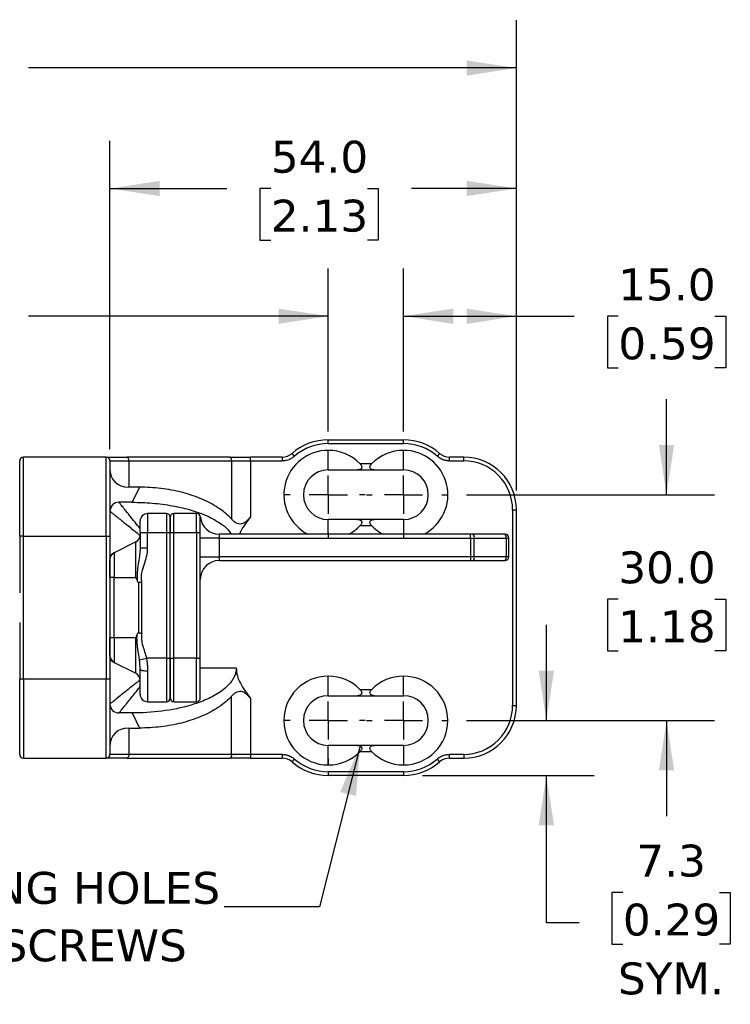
# Model space of a CAD drawing. Header units: millimetres. Extents: x 13 to 546, y 13 to 419.
# Tile 7 of 25: x 254 to 349, y 109 to 240. Entities that reach past the tile are written whole.
import ezdxf

# ---------------------------------------------------------------- set-up
doc = ezdxf.new("R2010")
doc.units = ezdxf.units.MM
doc.header["$LTSCALE"] = 2
doc.linetypes.add('SLD-Center', pattern=[19.05, 15.24, -1.27, 1.27, -1.27])
doc.linetypes.add('SLD-Solid', pattern=[0])
doc.layers.add('CENTER', color=40, linetype='SLD-Center')
doc.layers.add('DIMENSIONS', color=140, linetype='SLD-Solid', lineweight=25)
doc.layers.add('TEXT', color=140, linetype='SLD-Solid', lineweight=25)
doc.styles.add('SLDTEXTSTYLE0', font='VERDANA.TTF')
doc.styles.get("Standard").update_dxf_attribs({"font": 'VERDANA.TTF'})
doc.dimstyles.new('SLDDIMSTYLE0', dxfattribs={"dimtxt": 4.316016, "dimasz": 6.604, "dimexe": 0, "dimexo": 0.0625, "dimgap": 1.079004, "dimtad": 0, "dimtih": 1, "dimtoh": 1, "dimrnd": 1e-09, "dimzin": 4, "dimdsep": 46, "dimtxsty": 'SLDTEXTSTYLE0', "dimsah": 1, "dimcen": 0.09, "dimadec": 0, "dimazin": 1, "dimtfac": 1, "dimtofl": 0, "dimtmove": 0, "dimatfit": 3, "dimfxl": 0, "dimfrac": 2, "dimtolj": 1, "dimtzin": 12, "dimarcsym": 0})
doc.dimstyles.new('SLDDIMSTYLE1', dxfattribs={"dimtxt": 4.316016, "dimasz": 6.604, "dimexe": 0, "dimexo": 0.0625, "dimgap": 1.079004, "dimtad": 0, "dimtih": 1, "dimtoh": 1, "dimrnd": 1e-09, "dimzin": 4, "dimdsep": 46, "dimtxsty": 'SLDTEXTSTYLE0', "dimsah": 1, "dimcen": 0.09, "dimadec": 0, "dimazin": 1, "dimtfac": 1, "dimtmove": 0, "dimatfit": 0, "dimfxl": 0, "dimfrac": 2, "dimtolj": 1, "dimtzin": 12, "dimarcsym": 0})
doc.dimstyles.new('SLDDIMSTYLE2', dxfattribs={"dimtxt": 4.316016, "dimasz": 6.604, "dimexe": 0, "dimexo": 0.0625, "dimgap": 1.079004, "dimtad": 0, "dimtih": 1, "dimtoh": 1, "dimrnd": 1e-09, "dimzin": 12, "dimdsep": 46, "dimtxsty": 'SLDTEXTSTYLE0', "dimsah": 1, "dimcen": 0.09, "dimadec": 0, "dimazin": 3, "dimtfac": 1, "dimtmove": 0, "dimatfit": 0, "dimfxl": 0, "dimfrac": 2, "dimtolj": 1, "dimtzin": 12, "dimarcsym": 0})
doc.dimstyles.new('SLDDIMSTYLE3', dxfattribs={"dimtxt": 0.18, "dimasz": 6.604, "dimexe": 0, "dimexo": 0.0625, "dimgap": 0, "dimtad": 0, "dimtih": 1, "dimtoh": 1, "dimdec": 0, "dimrnd": 1e-09, "dimzin": 0, "dimdsep": 46, "dimtxsty": 'Standard', "dimsah": 1, "dimcen": 0.09, "dimadec": 0, "dimazin": 0, "dimtfac": 6.604, "dimtdec": 0, "dimtofl": 0, "dimtmove": 0, "dimatfit": 3, "dimfxl": 0, "dimfrac": 2, "dimtolj": 1, "dimtzin": 0, "dimarcsym": 0})

# ---------------------------------------------------------------- blocks, each defined once
blk = doc.blocks.new('_D')
at = {"layer": 'DIMENSIONS'}
for p, q in [((170.3, 180.31), (170.3, 239.76)), ((320.3, 177.25), (320.3, 239.76)), ((170.3, 233.41), (230.95, 233.41)), ((236.8, 233.41), (235.35, 233.41)), ((235.35, 233.41), (235.35, 226.55)), ((249.62, 233.41), (251.07, 233.41)), ((251.07, 233.41), (251.07, 226.55)), ((320.3, 233.41), (255.47, 233.41)), ((235.35, 226.55), (236.8, 226.55)), ((251.07, 226.55), (249.62, 226.55))]:
    blk.add_line(p, q, dxfattribs=at)
for points in [[(170.3, 233.41), (176.91, 232.39), (176.91, 234.42)], [(320.3, 233.41), (313.7, 234.42), (313.7, 232.39)]]:
    blk.add_solid(points, dxfattribs=at)
at = {"layer": 'DIMENSIONS', "char_height": 4.233, "attachment_point": 1, "style": 'SLDTEXTSTYLE0'}
for s, insert in [('150.0', (235, 239.75)), ('5.91', (236.8, 231.93))]:
    blk.add_mtext(s, dxfattribs=dict(at, insert=insert))
blk = doc.blocks.new('_D_1')
at = {"layer": 'DIMENSIONS'}
for p, q in [((295.3, 185.09), (295.3, 206.78)), ((305.3, 185.09), (305.3, 206.78)), ((236.8, 200.43), (235.35, 200.43)), ((235.35, 200.43), (235.35, 193.57)), ((249.62, 200.43), (251.07, 200.43)), ((251.07, 200.43), (251.07, 193.57)), ((295.3, 200.43), (255.47, 200.43)), ((305.3, 200.43), (318, 200.43)), ((235.35, 193.57), (236.8, 193.57)), ((251.07, 193.57), (249.62, 193.57))]:
    blk.add_line(p, q, dxfattribs=at)
for points in [[(295.3, 200.43), (288.7, 201.44), (288.7, 199.41)], [(305.3, 200.43), (311.91, 199.41), (311.91, 201.44)]]:
    blk.add_solid(points, dxfattribs=at)
at = {"layer": 'DIMENSIONS', "char_height": 4.233, "attachment_point": 1, "style": 'SLDTEXTSTYLE0'}
for s, insert in [('10.0', (236.8, 206.77)), ('0.39', (236.8, 198.94))]:
    blk.add_mtext(s, dxfattribs=dict(at, insert=insert))
blk = doc.blocks.new('_D_2')
at = {"layer": 'DIMENSIONS'}
for p, q in [((305.3, 185.09), (305.3, 206.78)), ((320.3, 177.25), (320.3, 206.78)), ((305.3, 200.43), (320.3, 200.43)), ((320.3, 200.43), (328, 200.43)), ((333.85, 200.43), (332.4, 200.43)), ((332.4, 200.43), (332.4, 193.57)), ((346.67, 200.43), (348.12, 200.43)), ((348.12, 200.43), (348.12, 193.57)), ((332.4, 193.57), (333.85, 193.57)), ((348.12, 193.57), (346.67, 193.57))]:
    blk.add_line(p, q, dxfattribs=at)
for points in [[(305.3, 200.43), (311.91, 199.41), (311.91, 201.44)], [(320.3, 200.43), (313.7, 201.44), (313.7, 199.41)]]:
    blk.add_solid(points, dxfattribs=at)
at = {"layer": 'DIMENSIONS', "char_height": 4.233, "attachment_point": 1, "style": 'SLDTEXTSTYLE0'}
for s, insert in [('15.0', (333.85, 206.77)), ('0.59', (333.85, 198.94))]:
    blk.add_mtext(s, dxfattribs=dict(at, insert=insert))
blk = doc.blocks.new('_D_3')
at = {"layer": 'DIMENSIONS'}
for p, q in [((266.3, 182.75), (266.3, 223.75)), ((320.3, 177.25), (320.3, 223.75)), ((266.3, 217.4), (281.84, 217.4)), ((287.68, 217.4), (286.23, 217.4)), ((286.23, 217.4), (286.23, 210.54)), ((300.51, 217.4), (301.96, 217.4)), ((301.96, 217.4), (301.96, 210.54)), ((320.3, 217.4), (306.36, 217.4)), ((286.23, 210.54), (287.68, 210.54)), ((301.96, 210.54), (300.51, 210.54))]:
    blk.add_line(p, q, dxfattribs=at)
for points in [[(266.3, 217.4), (272.91, 216.38), (272.91, 218.41)], [(320.3, 217.4), (313.7, 218.41), (313.7, 216.38)]]:
    blk.add_solid(points, dxfattribs=at)
at = {"layer": 'DIMENSIONS', "char_height": 4.233, "attachment_point": 1, "style": 'SLDTEXTSTYLE0'}
for s, insert in [('54.0', (287.68, 223.74)), ('2.13', (287.68, 215.91))]:
    blk.add_mtext(s, dxfattribs=dict(at, insert=insert))
blk = doc.blocks.new('_D_4')
at = {"layer": 'DIMENSIONS'}
for p, q in [((340.26, 176.71), (340.26, 189.41)), ((313.68, 176.71), (346.61, 176.71)), ((333.85, 162.84), (332.4, 162.84)), ((332.4, 162.84), (332.4, 155.98)), ((346.67, 162.84), (348.12, 162.84)), ((348.12, 162.84), (348.12, 155.98)), ((332.4, 155.98), (333.85, 155.98)), ((348.12, 155.98), (346.67, 155.98)), ((313.68, 146.71), (346.61, 146.71)), ((340.26, 146.71), (340.26, 134.01))]:
    blk.add_line(p, q, dxfattribs=at)
for points in [[(340.26, 176.71), (341.27, 183.31), (339.24, 183.31)], [(340.26, 146.71), (339.24, 140.1), (341.27, 140.1)]]:
    blk.add_solid(points, dxfattribs=at)
at = {"layer": 'DIMENSIONS', "char_height": 4.233, "attachment_point": 1, "style": 'SLDTEXTSTYLE0'}
for s, insert in [('30.0', (333.85, 169.18)), ('1.18', (333.85, 161.35))]:
    blk.add_mtext(s, dxfattribs=dict(at, insert=insert))
blk = doc.blocks.new('_D_5')
at = {"layer": 'DIMENSIONS'}
for p, q in [((324.29, 146.71), (324.29, 159.41)), ((313.68, 146.71), (330.64, 146.71)), ((307.84, 139.41), (330.64, 139.41)), ((324.29, 119.83), (324.29, 139.41)), ((334.46, 123.87), (333.01, 123.87)), ((333.01, 123.87), (333.01, 117.01)), ((347.28, 123.87), (348.73, 123.87)), ((348.73, 123.87), (348.73, 117.01)), ((328.66, 119.83), (324.29, 119.83)), ((333.01, 117.01), (334.46, 117.01)), ((348.73, 117.01), (347.28, 117.01))]:
    blk.add_line(p, q, dxfattribs=at)
for points in [[(324.29, 146.71), (325.31, 153.31), (323.27, 153.31)], [(324.29, 139.41), (323.27, 132.8), (325.31, 132.8)]]:
    blk.add_solid(points, dxfattribs=at)
at = {"layer": 'DIMENSIONS', "char_height": 4.233, "attachment_point": 1, "style": 'SLDTEXTSTYLE0'}
for s, insert in [('7.3', (336.25, 130.21)), ('0.29', (334.46, 122.38)), ('SYM.', (333.8, 114.56))]:
    blk.add_mtext(s, dxfattribs=dict(at, insert=insert))
blk = doc.blocks.new('SW_NOTE_0_7')
at = {"layer": 'TEXT', "color": 0, "char_height": 4.2333, "attachment_point": 1, "style": 'SLDTEXTSTYLE0'}
for s, insert in [('MOUNTING HOLES', (-54.17, 4.64)), ('FOR M6 SCREWS', (-54.17, -3))]:
    blk.add_mtext(s, dxfattribs=dict(at, insert=insert))
blk = doc.blocks.new('SW_CENTERMARKSYMBOL_0')
at = {"layer": 'CENTER', "color": 0}
for p, q in [((0, 5.08), (0, 5.84)), ((0, 0), (0, 2.54)), ((-5.08, 0), (-5.84, 0)), ((0, 0), (-2.54, 0)), ((0, 0), (0, -2.54)), ((0, 0), (2.54, 0)), ((5.08, 0), (5.84, 0)), ((0, -5.08), (0, -5.84))]:
    blk.add_line(p, q, dxfattribs=at)
blk = doc.blocks.new('SW_CENTERMARKSYMBOL_1')
at = {"layer": 'CENTER', "color": 0}
for p, q in [((0, 5.08), (0, 5.84)), ((0, 0), (0, 2.54)), ((-5.08, 0), (-5.84, 0)), ((0, 0), (-2.54, 0)), ((0, 0), (0, -2.54)), ((0, 0), (2.54, 0)), ((5.08, 0), (5.84, 0)), ((0, -5.08), (0, -5.84))]:
    blk.add_line(p, q, dxfattribs=at)
blk = doc.blocks.new('SW_CENTERMARKSYMBOL_2')
at = {"layer": 'CENTER', "color": 0}
for p, q in [((0, 5.08), (0, 5.84)), ((0, 0), (0, 2.54)), ((-5.08, 0), (-5.84, 0)), ((0, 0), (-2.54, 0)), ((0, 0), (0, -2.54)), ((0, 0), (2.54, 0)), ((5.08, 0), (5.84, 0)), ((0, -5.08), (0, -5.84))]:
    blk.add_line(p, q, dxfattribs=at)
blk = doc.blocks.new('SW_CENTERMARKSYMBOL_3')
at = {"layer": 'CENTER', "color": 0}
for p, q in [((0, 5.08), (0, 5.84)), ((0, 0), (0, 2.54)), ((-5.08, 0), (-5.84, 0)), ((0, 0), (-2.54, 0)), ((0, 0), (0, -2.54)), ((0, 0), (2.54, 0)), ((5.08, 0), (5.84, 0)), ((0, -5.08), (0, -5.84))]:
    blk.add_line(p, q, dxfattribs=at)

msp = doc.modelspace()

# ---------------------------------------------------------------- linework, layer by layer
for p, q in [((295.305, 184.007), (305.305, 184.007)), ((295.305, 183.507), (295.305, 184.007)), ((295.305, 183.507), (305.305, 183.507)), ((305.305, 183.507), (305.305, 184.007)), ((290.828, 181.826), (290.499, 182.202)), ((295.305, 180.007), (295.305, 182.607)), ((305.305, 180.007), (305.305, 182.607)), ((310.111, 182.202), (309.782, 181.826)), ((254.805, 171.207), (254.805, 181.707)), ((265.805, 181.707), (254.805, 181.707)), ((265.805, 171.207), (265.805, 181.707)), ((266.305, 181.207), (268.805, 181.207)), ((282.215, 181.707), (268.555, 181.707)), ((268.805, 181.207), (268.805, 177.707)), ((268.805, 181.207), (282.465, 181.207)), ((282.465, 181.207), (282.465, 173.466)), ((282.465, 181.207), (284.965, 181.207)), ((284.965, 181.207), (284.965, 181.707)), ((289.182, 181.707), (284.965, 181.707)), ((284.965, 181.207), (284.965, 173.775)), ((284.965, 181.207), (289.182, 181.207)), ((289.182, 181.707), (289.182, 181.207)), ((301.062, 180.807), (299.547, 180.807)), ((313.305, 181.707), (311.428, 181.707)), ((311.428, 181.207), (311.428, 181.707)), ((311.428, 181.207), (313.305, 181.207)), ((313.305, 181.207), (313.305, 181.707)), ((299.193, 180.007), (301.416, 180.007)), ((270.233, 177.707), (268.805, 177.707)), ((270.233, 177.707), (269.233, 175.707)), ((269.233, 175.707), (267.505, 175.707)), ((271.305, 174.207), (271.305, 171.707)), ((273.805, 174.207), (271.305, 174.207)), ((273.805, 174.207), (273.805, 171.707)), ((274.805, 171.707), (274.805, 174.207)), ((277.805, 174.207), (274.805, 174.207)), ((277.805, 171.707), (277.805, 174.207)), ((319.805, 174.707), (319.805, 148.707)), ((319.805, 174.707), (320.305, 174.707)), ((320.305, 148.707), (320.305, 174.707)), ((295.305, 171.457), (295.305, 173.407)), ((301.416, 173.407), (299.193, 173.407)), ((305.305, 173.407), (305.305, 171.457)), ((270.305, 171.707), (270.305, 169.652)), ((270.305, 171.707), (271.305, 171.707)), ((271.305, 169.652), (271.305, 171.707)), ((271.305, 171.707), (273.805, 171.707)), ((273.805, 171.707), (273.805, 155.007)), ((273.805, 171.707), (274.305, 171.707)), ((274.305, 171.707), (274.805, 171.707)), ((274.305, 155.007), (274.305, 171.707)), ((274.805, 155.007), (274.805, 171.707)), ((274.805, 171.707), (277.805, 171.707)), ((277.805, 171.707), (278.305, 171.707)), ((277.805, 171.707), (277.805, 155.007)), ((278.305, 155.007), (278.305, 171.707)), ((280.805, 171.457), (280.805, 170.957)), ((314.19, 171.457), (280.805, 171.457)), ((283.625, 171.761), (283.522, 171.457)), ((299.547, 172.607), (301.062, 172.607)), ((314.19, 170.957), (314.19, 171.457)), ((318.805, 171.457), (314.578, 171.457)), ((254.805, 171.207), (254.305, 171.207)), ((254.305, 171.207), (254.305, 163.667)), ((254.805, 152.207), (254.805, 171.207)), ((254.805, 171.207), (265.805, 171.207)), ((265.805, 171.207), (266.305, 171.207)), ((265.805, 171.207), (265.805, 152.207)), ((266.305, 171.207), (266.305, 165.707)), ((269.752, 170.431), (266.858, 168.984)), ((269.752, 165.707), (269.752, 170.431)), ((280.805, 170.957), (278.305, 170.957)), ((280.805, 170.957), (280.805, 168.457)), ((280.805, 170.957), (314.19, 170.957)), ((314.19, 170.957), (314.707, 170.957)), ((314.19, 170.957), (314.19, 168.457)), ((314.707, 168.457), (314.707, 170.957)), ((314.707, 170.957), (318.934, 170.957)), ((318.934, 170.957), (318.934, 168.457)), ((318.934, 170.957), (319.305, 170.957)), ((319.305, 168.457), (319.305, 170.957)), ((266.858, 168.984), (266.858, 165.707)), ((270.305, 169.652), (271.305, 169.652)), ((278.305, 168.457), (280.805, 168.457)), ((280.805, 168.457), (280.805, 167.957)), ((314.19, 168.457), (280.805, 168.457)), ((280.805, 167.957), (314.19, 167.957)), ((314.19, 168.457), (314.19, 167.957)), ((314.707, 168.457), (314.19, 168.457)), ((314.578, 167.957), (318.805, 167.957)), ((318.934, 168.457), (314.707, 168.457)), ((319.305, 168.457), (318.934, 168.457)), ((266.858, 165.707), (266.305, 165.707)), ((266.305, 165.707), (266.305, 157.707)), ((266.858, 157.707), (266.858, 165.707)), ((266.858, 165.707), (269.752, 165.707)), ((270.094, 165.06), (270.094, 158.355)), ((270.541, 158.314), (270.541, 165.101)), ((254.305, 159.748), (254.305, 152.207)), ((266.305, 157.707), (266.305, 152.207)), ((266.858, 157.707), (266.305, 157.707)), ((269.752, 157.707), (266.858, 157.707)), ((266.858, 157.707), (266.858, 154.431)), ((269.752, 152.984), (269.752, 157.707)), ((266.858, 154.431), (269.752, 152.984)), ((270.223, 154.786), (271.141, 155.007)), ((273.805, 155.007), (271.141, 155.007)), ((273.805, 155.007), (273.805, 149.207)), ((273.805, 155.007), (274.305, 155.007)), ((274.305, 155.007), (274.805, 155.007)), ((274.805, 149.212), (274.805, 155.007)), ((277.805, 155.007), (274.805, 155.007)), ((277.805, 149.212), (277.805, 155.007)), ((277.805, 155.007), (278.305, 155.007)), ((271.305, 153.238), (271.305, 149.207)), ((278.305, 153.707), (283.089, 153.707)), ((254.805, 152.207), (254.305, 152.207)), ((254.805, 152.207), (254.805, 141.707)), ((265.805, 152.207), (254.805, 152.207)), ((265.805, 141.707), (265.805, 152.207)), ((266.305, 152.207), (265.805, 152.207)), ((295.305, 150.007), (295.305, 152.607)), ((305.305, 150.007), (305.305, 152.607)), ((301.062, 150.807), (299.547, 150.807)), ((271.305, 149.207), (273.805, 149.207)), ((274.805, 149.212), (277.805, 149.212)), ((274.805, 149.211), (274.805, 149.212)), ((274.805, 149.211), (277.805, 149.211)), ((277.805, 149.211), (277.805, 149.212)), ((282.465, 142.207), (282.465, 149.949)), ((284.965, 149.64), (284.965, 142.207)), ((299.193, 150.007), (301.416, 150.007)), ((319.805, 148.707), (320.305, 148.707)), ((269.233, 147.707), (267.505, 147.707)), ((269.233, 147.707), (270.233, 145.707)), ((268.805, 145.707), (268.805, 142.207)), ((268.805, 145.707), (270.233, 145.707)), ((295.305, 140.807), (295.305, 143.407)), ((301.416, 143.407), (299.193, 143.407)), ((299.547, 142.607), (301.062, 142.607)), ((305.305, 143.407), (305.305, 140.807)), ((254.805, 141.707), (265.805, 141.707)), ((268.805, 142.207), (266.305, 142.207)), ((268.555, 141.707), (282.215, 141.707)), ((282.465, 142.207), (268.805, 142.207)), ((284.965, 142.207), (282.465, 142.207)), ((284.965, 142.207), (284.965, 141.707)), ((289.182, 142.207), (284.965, 142.207)), ((284.965, 141.707), (289.182, 141.707)), ((289.182, 142.207), (289.182, 141.707)), ((290.499, 141.213), (290.828, 141.589)), ((309.782, 141.589), (310.111, 141.213)), ((313.305, 142.207), (311.428, 142.207)), ((311.428, 141.707), (311.428, 142.207)), ((311.428, 141.707), (313.305, 141.707)), ((313.305, 142.207), (313.305, 141.707)), ((305.305, 139.907), (295.305, 139.907)), ((295.305, 139.907), (295.305, 139.407)), ((305.305, 139.407), (295.305, 139.407)), ((305.305, 139.907), (305.305, 139.407))]:
    msp.add_line(p, q)
at = {"flags": 128}
for points in [[(268.805, 181.207), (268.8, 181.305), (268.786, 181.399), (268.763, 181.485), (268.732, 181.561), (268.694, 181.623), (268.65, 181.669), (268.604, 181.698), (268.555, 181.707)], [(282.465, 181.207), (282.46, 181.305), (282.446, 181.399), (282.423, 181.485), (282.392, 181.561), (282.354, 181.623), (282.311, 181.669), (282.264, 181.698), (282.215, 181.707)], [(266.598, 154.589), (266.688, 154.524), (266.787, 154.466)], [(271.305, 153.238), (271.11, 153.244), (270.922, 153.262), (270.749, 153.29), (270.598, 153.328), (270.473, 153.374), (270.381, 153.427), (270.324, 153.484), (270.305, 153.543)], [(268.805, 142.207), (268.8, 142.11), (268.786, 142.016), (268.763, 141.93), (268.732, 141.854), (268.694, 141.792), (268.65, 141.746), (268.604, 141.717), (268.555, 141.707)], [(282.465, 142.207), (282.46, 142.11), (282.446, 142.016), (282.423, 141.93), (282.392, 141.854), (282.354, 141.792), (282.311, 141.746), (282.264, 141.717), (282.215, 141.707)]]:
    msp.add_lwpolyline(points, dxfattribs=at)
for centre, radius, start, end in [((295.305, 176.707), 7.3, 90, 131.17622), ((305.305, 176.707), 7.3, 48.82378, 90), ((289.182, 183.707), 2, 270, 311.17622), ((295.305, 176.707), 5.9, 90, 242.85196), ((295.305, 176.707), 5.9, 44.02046, 90), ((305.305, 176.707), 5.9, 90, 135.97954), ((305.305, 176.707), 5.9, 297.14804, 90), ((311.428, 183.707), 2, 228.82378, 270), ((254.805, 181.207), 0.5, 90, 180), ((265.805, 181.207), 0.5, 0, 90), ((313.305, 174.707), 7, 0, 90), ((295.305, 176.707), 3.3, 90, 270), ((305.305, 176.707), 3.3, 270, 90), ((267.505, 174.507), 1.2, 90, 180), ((271.305, 173.207), 1, 90, 180), ((273.805, 173.707), 0.5, 0, 90), ((274.805, 173.707), 0.5, 90, 180), ((277.805, 173.707), 0.5, 0, 90), ((277.815, 173.707), 0.5, 4.78019, 90), ((280.805, 173.957), 2.5, 184.78019, 270), ((295.305, 176.707), 5.9, 297.14804, 315.97954), ((305.305, 176.707), 5.9, 224.02046, 242.85196), ((314.127, 171.074), 0.592, 348.63095, 40.39069), ((318.354, 171.074), 0.592, 348.63095, 40.39069), ((318.805, 170.957), 0.5, 0, 90), ((269.305, 171.326), 1, 296.56505, 0), ((267.305, 168.089), 1, 116.56505, 180), ((267.231, 168.06), 0.994, 116.58115, 158.84534), ((280.805, 165.457), 2.5, 90, 180), ((314.127, 168.341), 0.592, 319.60931, 11.36905), ((318.354, 168.341), 0.592, 319.60931, 11.36905), ((318.805, 168.457), 0.5, 270, 0), ((267.305, 155.326), 1, 180, 243.43495), ((267.232, 155.356), 0.995, 201.1657, 230.38762), ((269.305, 152.089), 1, 0, 63.43495), ((295.305, 146.707), 5.9, 90, 270), ((295.305, 146.707), 5.9, 44.02046, 90), ((305.305, 146.707), 5.9, 90, 135.97954), ((305.305, 146.707), 5.9, 270, 90), ((271.305, 150.207), 1, 180, 270), ((273.805, 149.707), 0.5, 270, 0), ((274.805, 149.711), 0.5, 180, 270), ((274.805, 149.712), 0.5, 180.02108, 270.02106), ((277.805, 149.711), 0.5, 270, 0), ((277.805, 149.712), 0.5, 269.97894, 359.97892), ((295.305, 146.707), 3.3, 90, 270), ((305.305, 146.707), 3.3, 270, 90), ((267.505, 148.907), 1.2, 180, 270), ((313.305, 148.707), 7, 270, 0), ((295.305, 146.707), 5.9, 270, 315.97954), ((305.305, 146.707), 5.9, 224.02046, 270), ((254.805, 142.207), 0.5, 180, 270), ((265.805, 142.207), 0.5, 270, 0), ((289.182, 139.707), 2, 48.82378, 90), ((311.428, 139.707), 2, 90, 131.17622), ((295.305, 146.707), 7.3, 228.82378, 270), ((305.305, 146.707), 7.3, 270, 311.17622)]:
    msp.add_arc(centre, radius, start, end)
for centre, major_axis, start_param, end_param in [((271.305, 182.707), (4.33, 4.33), 2.6179939, 3.6651914), ((271.305, 140.707), (-4.33, 4.33), 5.7595865, 6.8067841)]:
    msp.add_ellipse(centre, major_axis=major_axis, ratio=0.5773503, start_param=start_param, end_param=end_param)
for points in [[(295.305, 183.507), (293.658, 183.507), (292.067, 182.91), (290.828, 181.826)], [(309.782, 181.826), (308.542, 182.91), (306.951, 183.507), (305.305, 183.507)], [(265.805, 181.707), (265.805, 181.707), (266.853, 181.707), (268.555, 181.707)], [(282.215, 181.707), (283.051, 181.707), (284, 181.707), (284.965, 181.707)], [(270.305, 171.707), (270.305, 172.535), (270.305, 173.207), (270.305, 173.207)], [(274.305, 173.707), (274.305, 173.707), (274.305, 172.811), (274.305, 171.707)], [(278.305, 173.707), (278.305, 173.732), (278.314, 173.749), (278.314, 173.749)], [(278.305, 171.707), (278.305, 172.811), (278.305, 173.707), (278.305, 173.707)], [(314.578, 171.457), (314.451, 171.457), (314.321, 171.457), (314.19, 171.457)], [(266.305, 165.707), (266.305, 167.022), (266.305, 168.089), (266.305, 168.089)], [(314.19, 167.957), (314.321, 167.957), (314.451, 167.957), (314.578, 167.957)], [(269.752, 157.707), (269.805, 157.842), (269.855, 157.978), (269.902, 158.117)], [(270.305, 153.543), (270.305, 153.929), (270.283, 154.342), (270.223, 154.786)], [(268.555, 141.707), (266.853, 141.707), (265.805, 141.707), (265.805, 141.707)], [(284.965, 141.707), (284, 141.707), (283.051, 141.707), (282.215, 141.707)], [(290.828, 141.589), (292.067, 140.505), (293.658, 139.907), (295.305, 139.907)], [(305.305, 139.907), (306.951, 139.907), (308.542, 140.505), (309.782, 141.589)]]:
    msp.add_open_spline(points, degree=3)
for points, knots in [([(254.305, 171.207), (254.305, 173.86), (254.305, 176.403), (254.305, 180.154), (254.305, 181.207), (254.305, 181.207)], [0, 0, 0, 0, 0.5, 0.5, 1, 1, 1, 1]), ([(266.305, 181.207), (266.305, 181.207), (266.305, 181.205), (266.305, 181.19), (266.305, 181.167), (266.305, 181.135), (266.305, 181.093), (266.305, 181.005), (266.305, 180.833), (266.305, 180.516), (266.305, 180.102), (266.305, 179.415), (266.305, 178.329), (266.305, 176.991), (266.305, 175.816), (266.305, 174.907), (266.305, 173.975), (266.305, 173.147), (266.305, 172.425), (266.305, 171.817), (266.305, 171.411), (266.305, 171.207)], [0, 0, 0, 0, 0.0194533, 0.0388722, 0.0582749, 0.0776795, 0.0971041, 0.1165667, 0.1783135, 0.2400936, 0.3044146, 0.3687691, 0.5000067, 0.6312443, 0.6955653, 0.7599198, 0.8216665, 0.8834467, 0.9223145, 0.9611172, 1, 1, 1, 1]), ([(290.828, 181.826), (290.79, 181.793), (290.713, 181.729), (290.592, 181.641), (290.466, 181.56), (290.336, 181.488), (290.201, 181.423), (290.016, 181.347), (289.777, 181.273), (289.481, 181.218), (289.282, 181.211), (289.182, 181.207)], [0, 0, 0, 0, 0.0838127, 0.1670394, 0.2499799, 0.3329371, 0.4162138, 0.5001092, 0.6670773, 0.8328992, 1, 1, 1, 1]), ([(299.547, 180.807), (299.637, 180.715), (299.713, 180.607), (299.763, 180.435), (299.767, 180.378), (299.752, 180.277), (299.732, 180.232), (299.678, 180.158), (299.643, 180.127), (299.567, 180.079), (299.525, 180.061), (299.392, 180.018), (299.295, 180.007), (299.193, 180.007)], [0, 0, 0, 0, 0.25, 0.25, 0.375, 0.375, 0.5, 0.5, 0.625, 0.625, 0.75, 0.75, 1, 1, 1, 1]), ([(301.416, 180.007), (301.315, 180.007), (301.219, 180.018), (301.042, 180.074), (300.959, 180.12), (300.878, 180.231), (300.858, 180.276), (300.842, 180.377), (300.847, 180.434), (300.879, 180.548), (300.907, 180.605), (300.976, 180.711), (301.017, 180.761), (301.062, 180.807)], [0, 0, 0, 0, 0.25, 0.25, 0.5, 0.5, 0.625, 0.625, 0.75, 0.75, 0.875, 0.875, 1, 1, 1, 1]), ([(311.428, 181.207), (311.378, 181.208), (311.278, 181.21), (311.128, 181.224), (310.981, 181.246), (310.835, 181.277), (310.69, 181.317), (310.501, 181.382), (310.273, 181.484), (310.014, 181.636), (309.859, 181.762), (309.782, 181.826)], [0, 0, 0, 0, 0.0838127, 0.1670394, 0.2499799, 0.3329371, 0.4162138, 0.5001092, 0.6670773, 0.8328992, 1, 1, 1, 1]), ([(319.805, 174.707), (319.805, 176.431), (319.12, 178.085), (316.682, 180.523), (315.029, 181.207), (313.305, 181.207)], [0, 0, 0, 0, 0.5, 0.5, 1, 1, 1, 1]), ([(295.305, 180.007), (295.674, 180.007), (296.031, 180.007), (296.556, 180.007), (296.728, 180.007), (297.061, 180.007), (297.223, 180.007), (297.702, 180.007), (298.009, 180.007), (298.61, 180.007), (298.904, 180.007), (299.193, 180.007)], [0, 0, 0, 0, 0.25, 0.25, 0.375, 0.375, 0.5, 0.5, 0.75, 0.75, 1, 1, 1, 1]), ([(301.416, 180.007), (301.706, 180.007), (301.999, 180.007), (302.599, 180.007), (302.906, 180.007), (303.385, 180.007), (303.548, 180.007), (303.882, 180.007), (304.055, 180.007), (304.578, 180.007), (304.935, 180.007), (305.305, 180.007)], [0, 0, 0, 0, 0.25, 0.25, 0.5, 0.5, 0.625, 0.625, 0.75, 0.75, 1, 1, 1, 1]), ([(282.465, 173.466), (282.355, 173.586), (282.239, 173.704), (281.629, 174.292), (281.054, 174.734), (279.762, 175.542), (279.043, 175.907), (277.491, 176.544), (276.658, 176.817), (274.914, 177.257), (274.002, 177.426), (272.137, 177.651), (271.185, 177.708), (270.233, 177.707)], [4.712389, 4.712389, 4.712389, 4.712389, 4.7632848, 4.7632848, 4.9694519, 4.9694519, 5.1756189, 5.1756189, 5.3817859, 5.3817859, 5.5879529, 5.5879529, 5.7941199, 5.7941199, 5.7941199, 5.7941199]), ([(270.305, 172.208), (270.076, 172.495), (269.58, 173.116), (268.889, 173.977), (268.274, 174.747), (267.828, 175.303), (267.555, 175.645), (267.522, 175.687), (267.505, 175.707)], [0, 0, 0, 0, 0.1562812, 0.3381397, 0.5248183, 0.6947178, 0.8499013, 1, 1, 1, 1]), ([(269.233, 175.707), (270.133, 175.687), (271.932, 175.645), (274.465, 175.296), (276.817, 174.783), (278.975, 174.068), (280.699, 173.116), (281.897, 172.252), (282.284, 171.657), (282.414, 171.457)], [0, 0, 0, 0, 0.1910519, 0.3820594, 0.5412753, 0.7006621, 0.8586296, 0.9525321, 1, 1, 1, 1]), ([(266.305, 174.507), (266.326, 174.491), (266.368, 174.457), (266.709, 174.184), (267.162, 173.821), (267.638, 173.44), (268.09, 173.08), (268.645, 172.634), (269.327, 172.089), (269.893, 171.637), (270.235, 171.363), (270.305, 171.307)], [0, 0, 0, 0, 0.1375571, 0.2797781, 0.4354792, 0.5190941, 0.6068103, 0.7151524, 0.8349219, 0.9663183, 1, 1, 1, 1]), ([(274.305, 171.707), (274.305, 171.75), (274.305, 171.834), (274.305, 171.959), (274.305, 172.082), (274.305, 172.205), (274.305, 172.325), (274.305, 172.532), (274.305, 172.814), (274.305, 173.131), (274.305, 173.391), (274.305, 173.556), (274.305, 173.65), (274.305, 173.699), (274.305, 173.705), (274.305, 173.707)], [0, 0, 0, 0, 0.04027608, 0.08024263, 0.12005816, 0.15988299, 0.19987734, 0.2401994, 0.37004306, 0.50005742, 0.62990115, 0.75991559, 0.84012079, 0.919721, 1, 1, 1, 1]), ([(284.965, 173.775), (284.803, 173.566), (284.63, 173.366), (284.332, 173.105), (284.226, 173.025), (283.998, 172.896), (283.876, 172.847), (283.622, 172.802), (283.494, 172.808), (283.248, 172.868), (283.134, 172.92), (282.921, 173.049), (282.822, 173.125), (282.636, 173.288), (282.549, 173.375), (282.465, 173.466)], [0, 0, 0, 0, 0.25, 0.25, 0.375, 0.375, 0.5, 0.5, 0.625, 0.625, 0.75, 0.75, 0.875, 0.875, 1, 1, 1, 1]), ([(284.965, 173.775), (284.718, 173.456), (284.477, 173.131), (284.023, 172.463), (283.81, 172.12), (283.625, 171.761)], [0, 0, 0, 0, 0.5, 0.5, 1, 1, 1, 1]), ([(299.193, 173.407), (298.904, 173.407), (298.611, 173.407), (298.011, 173.407), (297.704, 173.407), (297.225, 173.407), (297.062, 173.407), (296.727, 173.407), (296.555, 173.407), (296.032, 173.407), (295.674, 173.407), (295.305, 173.407)], [0, 0, 0, 0, 0.25, 0.25, 0.5, 0.5, 0.625, 0.625, 0.75, 0.75, 1, 1, 1, 1]), ([(299.193, 173.407), (299.295, 173.407), (299.391, 173.397), (299.568, 173.341), (299.65, 173.295), (299.732, 173.184), (299.751, 173.139), (299.767, 173.038), (299.763, 172.98), (299.73, 172.867), (299.702, 172.81), (299.634, 172.704), (299.592, 172.654), (299.547, 172.607)], [0, 0, 0, 0, 0.25, 0.25, 0.5, 0.5, 0.625, 0.625, 0.75, 0.75, 0.875, 0.875, 1, 1, 1, 1]), ([(301.062, 172.607), (300.973, 172.7), (300.897, 172.808), (300.847, 172.98), (300.842, 173.036), (300.858, 173.138), (300.878, 173.183), (300.932, 173.257), (300.966, 173.288), (301.042, 173.336), (301.084, 173.354), (301.218, 173.397), (301.315, 173.407), (301.416, 173.407)], [0, 0, 0, 0, 0.25, 0.25, 0.375, 0.375, 0.5, 0.5, 0.625, 0.625, 0.75, 0.75, 1, 1, 1, 1]), ([(305.305, 173.407), (304.936, 173.407), (304.578, 173.407), (304.054, 173.407), (303.882, 173.407), (303.549, 173.407), (303.386, 173.407), (302.908, 173.407), (302.601, 173.407), (302, 173.407), (301.706, 173.407), (301.416, 173.407)], [0, 0, 0, 0, 0.25, 0.25, 0.375, 0.375, 0.5, 0.5, 0.75, 0.75, 1, 1, 1, 1]), ([(266.625, 168.831), (266.543, 168.779), (266.389, 168.684), (266.332, 168.565), (266.305, 168.51)], [0, 0, 0, 0, 0.5345221, 1, 1, 1, 1]), ([(270.305, 169.652), (270.305, 169.376), (270.28, 169.086), (270.203, 168.463), (270.15, 168.13), (270.039, 167.411), (269.979, 167.025), (269.919, 166.404), (269.904, 166.19), (269.89, 165.749), (269.892, 165.521), (269.903, 165.298)], [0, 0, 0, 0, 0.25, 0.25, 0.5, 0.5, 0.75, 0.75, 0.875, 0.875, 1, 1, 1, 1]), ([(270.541, 165.101), (270.504, 165.293), (270.481, 165.495), (270.479, 165.891), (270.499, 166.085), (270.602, 166.655), (270.725, 167.023), (270.963, 167.762), (271.08, 168.132), (271.25, 168.883), (271.305, 169.263), (271.305, 169.652)], [0, 0, 0, 0, 0.125, 0.125, 0.25, 0.25, 0.5, 0.5, 0.75, 0.75, 1, 1, 1, 1]), ([(269.752, 165.707), (269.779, 165.638), (269.831, 165.502), (269.879, 165.365), (269.902, 165.298)], [0, 0, 0, 0, 0.51309023, 1, 1, 1, 1]), ([(269.903, 165.298), (269.913, 165.27), (269.932, 165.219), (269.969, 165.15), (270.009, 165.099), (270.051, 165.064), (270.08, 165.061), (270.094, 165.06)], [0, 0, 0, 0, 0.2643993, 0.4988694, 0.7078574, 0.8688348, 1, 1, 1, 1]), ([(270.094, 165.06), (270.125, 165.063), (270.19, 165.068), (270.298, 165.078), (270.416, 165.089), (270.498, 165.097), (270.541, 165.101)], [0, 0, 0, 0, 0.2229365, 0.4649144, 0.724611, 1, 1, 1, 1]), ([(270.094, 158.355), (270.086, 158.355), (270.07, 158.355), (270.045, 158.344), (270.02, 158.326), (269.996, 158.299), (269.965, 158.257), (269.932, 158.197), (269.913, 158.145), (269.902, 158.117)], [0, 0, 0, 0, 0.0768861, 0.1608872, 0.2571754, 0.3695686, 0.5008372, 0.7351057, 1, 1, 1, 1]), ([(270.094, 158.355), (270.123, 158.353), (270.186, 158.347), (270.292, 158.337), (270.411, 158.326), (270.496, 158.318), (270.541, 158.314)], [0, 0, 0, 0, 0.2116811, 0.4489116, 0.7116868, 1, 1, 1, 1]), ([(270.541, 158.314), (270.514, 158.173), (270.495, 158.03), (270.477, 157.74), (270.479, 157.595), (270.516, 157.171), (270.579, 156.898), (270.733, 156.356), (270.823, 156.088), (270.994, 155.55), (271.076, 155.28), (271.141, 155.007)], [0, 0, 0, 0, 0.125, 0.125, 0.25, 0.25, 0.5, 0.5, 0.75, 0.75, 1, 1, 1, 1]), ([(266.305, 155.326), (266.305, 155.326), (266.305, 155.328), (266.305, 155.343), (266.305, 155.366), (266.305, 155.398), (266.305, 155.44), (266.305, 155.529), (266.305, 155.702), (266.305, 156.012), (266.305, 156.39), (266.305, 156.769), (266.305, 157.113), (266.305, 157.408), (266.305, 157.607), (266.305, 157.707)], [0, 0, 0, 0, 0.0402799, 0.0802487, 0.120065, 0.1598891, 0.1998812, 0.2401997, 0.3700571, 0.5000577, 0.6299151, 0.7599159, 0.8401269, 0.9197271, 1, 1, 1, 1]), ([(270.223, 154.786), (270.162, 155.238), (270.073, 155.737), (269.962, 156.571), (269.929, 156.863), (269.9, 157.322), (269.894, 157.478), (269.892, 157.797), (269.895, 157.959), (269.902, 158.117)], [0, 0, 0, 0, 0.5, 0.5, 0.75, 0.75, 0.875, 0.875, 1, 1, 1, 1]), ([(266.305, 154.91), (266.352, 154.834), (266.499, 154.599), (266.558, 154.593), (266.598, 154.59)], [0, 0, 0, 0, 0.3211488, 1, 1, 1, 1]), ([(271.141, 155.007), (271.154, 154.938), (271.181, 154.799), (271.214, 154.587), (271.242, 154.371), (271.265, 154.15), (271.283, 153.926), (271.295, 153.699), (271.303, 153.468), (271.304, 153.316), (271.305, 153.238)], [0, 0, 0, 0, 0.1165521, 0.2353553, 0.3564969, 0.4800592, 0.6061197, 0.7347515, 0.8660234, 1, 1, 1, 1]), ([(274.305, 149.711), (274.305, 149.715), (274.305, 149.722), (274.305, 149.744), (274.305, 149.774), (274.305, 149.813), (274.305, 149.861), (274.305, 149.917), (274.305, 149.983), (274.305, 150.056), (274.305, 150.177), (274.305, 150.362), (274.305, 150.639), (274.305, 150.961), (274.305, 151.326), (274.305, 151.728), (274.305, 152.16), (274.305, 152.618), (274.305, 153.056), (274.305, 153.467), (274.305, 153.844), (274.305, 154.227), (274.305, 154.616), (274.305, 154.877), (274.305, 155.007)], [0, 0, 0, 0, 0.0269313, 0.0537064, 0.0803698, 0.1069666, 0.1335422, 0.1601423, 0.1868121, 0.2135968, 0.2405409, 0.3047302, 0.3689852, 0.4344695, 0.5000181, 0.5655023, 0.6310509, 0.6952403, 0.7594953, 0.8078502, 0.855814, 0.9036502, 0.9516244, 1, 1, 1, 1]), ([(274.305, 155.007), (274.305, 153.602), (274.305, 152.254), (274.305, 150.266), (274.305, 149.707), (274.305, 149.707)], [0, 0, 0, 0, 0.5, 0.5, 1, 1, 1, 1]), ([(278.305, 149.711), (278.305, 149.764), (278.305, 150.345), (278.305, 152.32), (278.305, 153.637), (278.305, 155.007)], [0, 0, 0, 0, 0.5, 0.5, 1, 1, 1, 1]), ([(283.089, 153.707), (283.089, 153.523), (283.07, 153.341), (282.995, 152.986), (282.939, 152.811), (282.801, 152.478), (282.718, 152.319), (282.533, 152.016), (282.428, 151.871), (282.097, 151.458), (281.85, 151.215), (281.325, 150.767), (281.044, 150.562), (280.185, 150.005), (279.584, 149.701), (278.347, 149.172), (277.709, 148.949), (275.79, 148.379), (274.494, 148.125), (271.88, 147.788), (270.562, 147.707), (269.233, 147.707)], [0, 0, 0, 0, 0.03125, 0.03125, 0.0625, 0.0625, 0.09375, 0.09375, 0.125, 0.125, 0.1875, 0.1875, 0.25, 0.25, 0.375, 0.375, 0.5, 0.5, 0.75, 0.75, 1, 1, 1, 1]), ([(270.305, 150.207), (270.305, 150.207), (270.305, 150.531), (270.305, 151.73), (270.305, 152.575), (270.305, 153.543)], [0, 0, 0, 0, 0.5, 0.5, 1, 1, 1, 1]), ([(283.089, 153.707), (283.089, 153.347), (283.135, 152.995), (283.321, 152.309), (283.461, 151.975), (283.625, 151.654)], [0, 0, 0, 0, 0.5, 0.5, 1, 1, 1, 1]), ([(254.305, 142.207), (254.305, 142.207), (254.305, 143.261), (254.305, 147.012), (254.305, 149.555), (254.305, 152.207)], [0, 0, 0, 0, 0.5, 0.5, 1, 1, 1, 1]), ([(266.305, 152.207), (266.305, 152.106), (266.305, 151.902), (266.305, 151.598), (266.305, 151.294), (266.305, 150.991), (266.305, 150.689), (266.305, 150.169), (266.305, 149.44), (266.305, 148.508), (266.305, 147.6), (266.305, 146.424), (266.305, 145.086), (266.305, 144), (266.305, 143.313), (266.305, 142.899), (266.305, 142.582), (266.305, 142.386), (266.305, 142.276), (266.305, 142.218), (266.305, 142.211), (266.305, 142.207)], [0, 0, 0, 0, 0.0194533, 0.0388722, 0.0582749, 0.0776795, 0.0971041, 0.1165667, 0.1783135, 0.2400936, 0.3044146, 0.3687691, 0.5000067, 0.6312443, 0.6955653, 0.7599198, 0.8216665, 0.8834467, 0.9223145, 0.9611172, 1, 1, 1, 1]), ([(270.305, 152.108), (270.235, 152.052), (269.769, 151.678), (268.991, 151.058), (268.034, 150.29), (267.266, 149.677), (266.709, 149.231), (266.368, 148.958), (266.326, 148.924), (266.305, 148.907)], [0, 0, 0, 0, 0.0338144, 0.2264597, 0.3931916, 0.5643427, 0.7201104, 0.8623861, 1, 1, 1, 1]), ([(267.505, 147.707), (267.522, 147.728), (267.556, 147.77), (267.828, 148.112), (268.191, 148.565), (268.572, 149.041), (268.932, 149.492), (269.379, 150.049), (269.847, 150.634), (270.172, 151.041), (270.305, 151.207)], [0, 0, 0, 0, 0.14991993, 0.30492304, 0.47461767, 0.56574738, 0.66134709, 0.77942634, 0.90996004, 1, 1, 1, 1]), ([(282.465, 149.949), (282.549, 150.04), (282.636, 150.127), (282.822, 150.29), (282.922, 150.367), (283.135, 150.495), (283.25, 150.548), (283.495, 150.608), (283.625, 150.613), (283.878, 150.568), (284.001, 150.518), (284.228, 150.389), (284.334, 150.309), (284.631, 150.048), (284.803, 149.849), (284.965, 149.64)], [0, 0, 0, 0, 0.125, 0.125, 0.25, 0.25, 0.375, 0.375, 0.5, 0.5, 0.625, 0.625, 0.75, 0.75, 1, 1, 1, 1]), ([(283.625, 151.654), (283.81, 151.295), (284.023, 150.952), (284.478, 150.284), (284.718, 149.959), (284.965, 149.64)], [0, 0, 0, 0, 0.5, 0.5, 1, 1, 1, 1]), ([(299.547, 150.807), (299.637, 150.715), (299.713, 150.607), (299.763, 150.435), (299.767, 150.378), (299.752, 150.277), (299.732, 150.232), (299.678, 150.158), (299.643, 150.127), (299.567, 150.079), (299.525, 150.061), (299.392, 150.018), (299.295, 150.007), (299.193, 150.007)], [0, 0, 0, 0, 0.25, 0.25, 0.375, 0.375, 0.5, 0.5, 0.625, 0.625, 0.75, 0.75, 1, 1, 1, 1]), ([(301.416, 150.007), (301.315, 150.007), (301.219, 150.018), (301.042, 150.074), (300.959, 150.12), (300.878, 150.231), (300.858, 150.276), (300.842, 150.377), (300.847, 150.434), (300.879, 150.548), (300.907, 150.605), (300.976, 150.711), (301.017, 150.761), (301.062, 150.807)], [0, 0, 0, 0, 0.25, 0.25, 0.5, 0.5, 0.625, 0.625, 0.75, 0.75, 0.875, 0.875, 1, 1, 1, 1]), ([(282.465, 149.949), (282.355, 149.829), (282.239, 149.711), (281.629, 149.123), (281.054, 148.681), (279.762, 147.873), (279.043, 147.508), (277.491, 146.871), (276.658, 146.598), (274.914, 146.158), (274.002, 145.989), (272.137, 145.764), (271.185, 145.707), (270.233, 145.707)], [-1.5707963, -1.5707963, -1.5707963, -1.5707963, -1.5199016, -1.5199016, -1.3137346, -1.3137346, -1.1075676, -1.1075676, -0.9014006, -0.9014006, -0.6952336, -0.6952336, -0.4890665, -0.4890665, -0.4890665, -0.4890665]), ([(295.305, 150.007), (295.674, 150.007), (296.031, 150.007), (296.556, 150.007), (296.728, 150.007), (297.061, 150.007), (297.223, 150.007), (297.702, 150.007), (298.009, 150.007), (298.61, 150.007), (298.904, 150.007), (299.193, 150.007)], [0, 0, 0, 0, 0.25, 0.25, 0.375, 0.375, 0.5, 0.5, 0.75, 0.75, 1, 1, 1, 1]), ([(301.416, 150.007), (301.706, 150.007), (301.999, 150.007), (302.599, 150.007), (302.906, 150.007), (303.385, 150.007), (303.548, 150.007), (303.882, 150.007), (304.055, 150.007), (304.578, 150.007), (304.935, 150.007), (305.305, 150.007)], [0, 0, 0, 0, 0.25, 0.25, 0.5, 0.5, 0.625, 0.625, 0.75, 0.75, 1, 1, 1, 1]), ([(313.305, 142.207), (315.029, 142.207), (316.682, 142.892), (319.12, 145.33), (319.805, 146.984), (319.805, 148.707)], [0, 0, 0, 0, 0.5, 0.5, 1, 1, 1, 1]), ([(299.193, 143.407), (298.904, 143.407), (298.611, 143.407), (298.011, 143.407), (297.704, 143.407), (297.225, 143.407), (297.062, 143.407), (296.727, 143.407), (296.555, 143.407), (296.032, 143.407), (295.674, 143.407), (295.305, 143.407)], [0, 0, 0, 0, 0.25, 0.25, 0.5, 0.5, 0.625, 0.625, 0.75, 0.75, 1, 1, 1, 1]), ([(299.193, 143.407), (299.295, 143.407), (299.391, 143.397), (299.568, 143.341), (299.65, 143.295), (299.732, 143.184), (299.751, 143.139), (299.767, 143.038), (299.763, 142.98), (299.73, 142.867), (299.702, 142.81), (299.634, 142.704), (299.592, 142.654), (299.547, 142.607)], [0, 0, 0, 0, 0.25, 0.25, 0.5, 0.5, 0.625, 0.625, 0.75, 0.75, 0.875, 0.875, 1, 1, 1, 1]), ([(301.062, 142.607), (300.973, 142.7), (300.897, 142.808), (300.847, 142.98), (300.842, 143.036), (300.858, 143.138), (300.878, 143.183), (300.932, 143.257), (300.966, 143.288), (301.042, 143.336), (301.084, 143.354), (301.218, 143.397), (301.315, 143.407), (301.416, 143.407)], [0, 0, 0, 0, 0.25, 0.25, 0.375, 0.375, 0.5, 0.5, 0.625, 0.625, 0.75, 0.75, 1, 1, 1, 1]), ([(305.305, 143.407), (304.936, 143.407), (304.578, 143.407), (304.054, 143.407), (303.882, 143.407), (303.549, 143.407), (303.386, 143.407), (302.908, 143.407), (302.601, 143.407), (302, 143.407), (301.706, 143.407), (301.416, 143.407)], [0, 0, 0, 0, 0.25, 0.25, 0.375, 0.375, 0.5, 0.5, 0.75, 0.75, 1, 1, 1, 1]), ([(289.182, 142.207), (289.232, 142.207), (289.332, 142.205), (289.481, 142.191), (289.629, 142.169), (289.775, 142.138), (289.919, 142.098), (290.109, 142.033), (290.337, 141.931), (290.596, 141.779), (290.75, 141.653), (290.828, 141.589)], [0, 0, 0, 0, 0.08381271, 0.16703941, 0.24997991, 0.33293714, 0.41621382, 0.50010924, 0.66707733, 0.83289919, 1, 1, 1, 1]), ([(309.782, 141.589), (309.82, 141.622), (309.897, 141.686), (310.018, 141.774), (310.143, 141.855), (310.274, 141.927), (310.409, 141.992), (310.594, 142.068), (310.833, 142.142), (311.128, 142.197), (311.328, 142.204), (311.428, 142.207)], [0, 0, 0, 0, 0.0838127, 0.1670394, 0.2499799, 0.3329371, 0.4162138, 0.5001092, 0.6670773, 0.8328992, 1, 1, 1, 1])]:
    msp.add_open_spline(points, degree=3, knots=knots)

# ---------------------------------------------------------------- block references
at = {"layer": 'CENTER'}
for name, p in [('SW_CENTERMARKSYMBOL_0', (295.305, 176.707)), ('SW_CENTERMARKSYMBOL_1', (305.305, 176.707)), ('SW_CENTERMARKSYMBOL_2', (295.305, 146.707)), ('SW_CENTERMARKSYMBOL_3', (305.305, 146.707))]:
    msp.add_blockref(name, p, dxfattribs=at)
at = {"layer": 'TEXT'}
msp.add_blockref('SW_NOTE_0_7', (281.46, 121.953), dxfattribs=at)

# ---------------------------------------------------------------- dimensions: what is measured, and where the dimension line sits
at = {"layer": 'DIMENSIONS'}
for base, p1, p2, dimstyle, picture, middle in [((320.305, 233.409), (170.305, 177.775), (320.305, 174.707), 'SLDDIMSTYLE0', '_D', (243.209, 233.409)), ((320.305, 217.398), (266.305, 180.207), (320.305, 174.707), 'SLDDIMSTYLE0', '_D_3', (294.097, 217.398)), ((295.305, 200.426), (305.305, 182.547), (295.305, 182.547), 'SLDDIMSTYLE1', '_D_1', (243.209, 200.426)), ((320.305, 200.426), (305.305, 182.547), (320.305, 174.707), 'SLDDIMSTYLE0', '_D_2', (340.258, 200.426))]:
    dim = msp.add_linear_dim(base=base, p1=p1, p2=p2, dimstyle=dimstyle, dxfattribs=at)
    dim.commit()
    dim.dimension.update_dxf_attribs({"geometry": picture, "text_midpoint": middle, "dimtype": 160})
dim = msp.add_linear_dim(base=(340.258, 146.707), p1=(311.145, 176.707), p2=(311.145, 146.707), angle=90, dimstyle='SLDDIMSTYLE1', dxfattribs=at)
dim.commit()
dim.dimension.update_dxf_attribs({"geometry": '_D_4', "text_midpoint": (340.258, 162.837), "dimtype": 160})
dim = msp.add_linear_dim(base=(324.289, 139.407), p1=(311.145, 146.707), p2=(305.305, 139.407), angle=90, text='<>\\PSYM.', dimstyle='SLDDIMSTYLE2', dxfattribs=at)
dim.commit()
dim.dimension.update_dxf_attribs({"geometry": '_D_5', "text_midpoint": (324.289, 119.828), "dimtype": 160})

# ---------------------------------------------------------------- leaders
at = {"layer": 'TEXT'}
msp.add_leader([(299.548, 143.343), (294.16, 121.953), (281.46, 121.953)], dimstyle='SLDDIMSTYLE3', dxfattribs=at)

doc.saveas('drawing.dxf')
